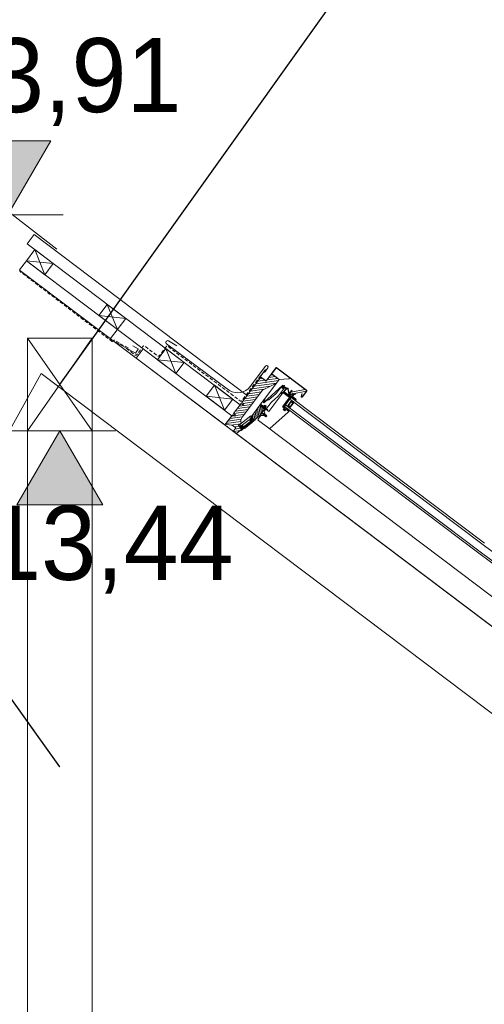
# Model space of a CAD drawing. Extents: x -613240 to -325500, y -25863 to 152403.
# Tile 111 of 254: x -386169 to -385165, y -129 to 1998. Entities that reach past the tile are written whole.
import ezdxf

# ---------------------------------------------------------------- set-up
doc = ezdxf.new("R2010")
doc.units = 0
doc.header["$MEASUREMENT"] = 0
doc.linetypes.add('HIDDEN', pattern=[11.25, 7.5, -3.75])
for name, color, linetype, lineweight in [('0_Nr_Pióra__21', 7, 'Continuous', 9), ('0_Nr_Pióra__5', 7, 'Continuous', 13), ('ARCH dach_Nr_Pióra__5', 7, 'Continuous', 13), ('Arch dachowki_Nr_Pióra__21', 7, 'Continuous', 9), ('Arch dachy_Nr_Pióra__5', 7, 'Continuous', 13), ('Arch konstrukcja dachu_Nr_Pióra__21_Nr_Pióra__21', 7, 'Continuous', 9), ('Arch okna_Nr_Pióra__5', 7, 'Continuous', 13), ('INWENT KONST. DREWNIANA_Nr_Pióra__21', 7, 'Continuous', 9), ('INWENT OPISY_Nr_Pióra__21', 7, 'Continuous', 9), ('INWENT WYMIARY_Nr_Pióra__21', 7, 'Continuous', 9)]:
    doc.layers.add(name, color=color, linetype=linetype, lineweight=lineweight)
doc.layers.add('INWENT WYMIARY', color=7, linetype='Continuous')
doc.styles.add('GENERATED_STYLE_1', font='txt')
doc.dimstyles.new('GENERATED_STYLE__6', dxfattribs={"dimtxt": 160.000002, "dimasz": 110.144928, "dimexe": 0.18, "dimexo": 40, "dimgap": 0.09, "dimtad": 1, "dimtih": 1, "dimtoh": 1, "dimdec": 0, "dimzin": 0, "dimdsep": 46, "dimtxsty": 'GENERATED_STYLE_1', "dimblk": 'ARROWHEAD_5', "dimblk1": 'ARROWHEAD_5', "dimblk2": 'ARROWHEAD_5', "dimcen": 0.09, "dimclrd": 7, "dimclre": 7, "dimclrt": 7, "dimazin": 0, "dimtfac": 1, "dimtdec": 4, "dimtmove": 0, "dimatfit": 3, "dimfxl": 0, "dimtolj": 1, "dimtzin": 0, "dimarcsym": 0})
doc.dimstyles.new('GENERATED_STYLE__8', dxfattribs={"dimtxt": 0.18, "dimasz": 182.4, "dimexe": 0.18, "dimexo": 0.0625, "dimgap": 0.09, "dimtad": 0, "dimtih": 1, "dimtoh": 1, "dimdec": 4, "dimzin": 0, "dimdsep": 46, "dimcen": 0.09, "dimadec": 0, "dimazin": 0, "dimtfac": 1, "dimtdec": 4, "dimtmove": 0, "dimatfit": 3, "dimldrblk": 'ARROWHEAD_5', "dimfxl": 0, "dimtolj": 1, "dimtzin": 0, "dimarcsym": 0})

# ---------------------------------------------------------------- blocks, each defined once
blk = doc.blocks.new('Wymiary_25', base_point=(-386082.2, 1110.4))
at = {"layer": 'INWENT WYMIARY_Nr_Pióra__21', "linetype": 'Continuous'}
blk.add_hatch(color=256, dxfattribs=at).paths.add_polyline_path([(-386082.2, 1110.4), (-386175, 950.4), (-385989.4, 950.4)], flags=0)
for p, q in [((-386082.2, 1110.4), (-386202.2, 1110.4)), ((-386082.2, 1110.4), (-386175, 950.4)), ((-386082.2, 1110.4), (-385962.2, 1110.4)), ((-385989.4, 950.4), (-386082.2, 1110.4)), ((-386175, 950.4), (-385989.4, 950.4))]:
    blk.add_line(p, q, dxfattribs=at)
at = {"layer": 'INWENT WYMIARY_Nr_Pióra__21', "insert": (-386366.8, 758.4), "char_height": 160, "attachment_point": 7, "style": 'GENERATED_STYLE_1'}
blk.add_mtext('{+13,44}', dxfattribs=at)
blk = doc.blocks.new('Wymiary_37', base_point=(-386194.8, 1576.7))
at = {"layer": 'INWENT WYMIARY_Nr_Pióra__21', "linetype": 'Continuous'}
blk.add_hatch(color=256, dxfattribs=at).paths.add_polyline_path([(-386194.8, 1576.7), (-386287.6, 1736.7), (-386102, 1736.7)], flags=0)
for p, q in [((-386194.8, 1576.7), (-386287.6, 1736.7)), ((-386287.6, 1736.7), (-386102, 1736.7)), ((-386102, 1736.7), (-386194.8, 1576.7)), ((-386194.8, 1576.7), (-386314.8, 1576.7)), ((-386194.8, 1576.7), (-386074.8, 1576.7))]:
    blk.add_line(p, q, dxfattribs=at)
at = {"layer": 'INWENT WYMIARY_Nr_Pióra__21', "insert": (-386479.4, 1768.7), "char_height": 160, "attachment_point": 7, "style": 'GENERATED_STYLE_1'}
blk.add_mtext('{+13,91}', dxfattribs=at)
blk = doc.blocks.new('*D913')
at = {"layer": '0_Nr_Pióra__5', "linetype": 'Continuous'}
for points in [[(-388117.5, -2345.8), (-388007.6, -2382.5), (-388040.6, -2432.6)], [(-387736.3, -2994.6), (-387774.7, -2885.2), (-387714.9, -2880.7)]]:
    blk.add_hatch(color=256, dxfattribs=at).paths.add_polyline_path(points, flags=0)
for p, q in [((-388064.6, -2250.9), (-388170.4, -2440.8)), ((-388117.5, -2345.8), (-388007.6, -2382.5)), ((-388117.5, -2345.8), (-388040.6, -2432.6)), ((-388007.6, -2382.5), (-388040.6, -2432.6)), ((-387774.7, -2885.2), (-387714.9, -2880.7)), ((-387736.3, -2994.6), (-387774.7, -2885.2)), ((-387736.3, -2994.6), (-387714.9, -2880.7))]:
    blk.add_line(p, q, dxfattribs=at)
blk.add_arc((-388479.1, -2994.6), 742.8, 8.6448, 52.2241, dxfattribs=at)
at = {"layer": '0_Nr_Pióra__21', "insert": (-387700.7, -2617.3), "char_height": 160, "attachment_point": 7, "style": 'GENERATED_STYLE_1'}
blk.add_mtext('{60,87°}', dxfattribs=at)
blk = doc.blocks.new('ARROWHEAD_5')
at = {"color": 0, "linetype": 'Continuous', "lineweight": 0}
blk.add_line((0, 0), (-1, 0), dxfattribs=at)
blk.add_solid([(-1, 0.2679), (0, 0), (-1, -0.2679), (-1, 0.2679)], dxfattribs=at)
blk = doc.blocks.new('*D915')
at = {"layer": '0_Nr_Pióra__5', "linetype": 'Continuous'}
for points in [[(-381559.9, -2205.3), (-381598.7, -2314.5), (-381648.2, -2280.5)], [(-381824.1, -2994.6), (-381849.3, -2881.5), (-381789.3, -2884)]]:
    blk.add_hatch(color=256, dxfattribs=at).paths.add_polyline_path(points, flags=0)
for p, q in [((-381559.9, -2205.3), (-381648.2, -2280.5)), ((-381559.9, -2205.3), (-381598.7, -2314.5)), ((-381598.7, -2314.5), (-381648.2, -2280.5)), ((-381824.1, -2994.6), (-381849.3, -2881.5)), ((-381849.3, -2881.5), (-381789.3, -2884)), ((-381824.1, -2994.6), (-381789.3, -2884))]:
    blk.add_line(p, q, dxfattribs=at)
blk.add_arc((-380512.8, -2994.6), 1311.3, 147.8852, 175.1063, dxfattribs=at)
at = {"layer": '0_Nr_Pióra__21', "insert": (-382459.2, -2607.7), "char_height": 160, "attachment_point": 7, "style": 'GENERATED_STYLE_1'}
blk.add_mtext('{37,01°}', dxfattribs=at)
blk = doc.blocks.new('*D916')
at = {"layer": '0_Nr_Pióra__5', "linetype": 'Continuous'}
for points in [[(-377805.4, -5035.4), (-377844.1, -5144.7), (-377893.5, -5110.8)], [(-378059.5, -5794.6), (-378084.5, -5681.4), (-378024.6, -5684.1)]]:
    blk.add_hatch(color=256, dxfattribs=at).paths.add_polyline_path(points, flags=0)
for p, q in [((-377805.4, -5035.4), (-377893.5, -5110.8)), ((-377805.4, -5035.4), (-377844.1, -5144.7)), ((-377844.1, -5144.7), (-377893.5, -5110.8)), ((-378059.5, -5794.6), (-378084.5, -5681.4)), ((-378084.5, -5681.4), (-378024.6, -5684.1)), ((-378059.5, -5794.6), (-378024.6, -5684.1))]:
    blk.add_line(p, q, dxfattribs=at)
blk.add_arc((-376798.3, -5794.6), 1261.2, 148.0793, 174.9121, dxfattribs=at)
at = {"layer": '0_Nr_Pióra__21', "insert": (-378697.2, -5423.5), "char_height": 160, "attachment_point": 7, "style": 'GENERATED_STYLE_1'}
blk.add_mtext('{37,01°}', dxfattribs=at)

msp = doc.modelspace()

# ---------------------------------------------------------------- linework, layer by layer
at = {"layer": 'ARCH dach_Nr_Pióra__5', "linetype": 'Continuous'}
for p, q in [((-386136.5, 1501.5), (-386154.5, 1477.5)), ((-386136.5, 1501.5), (-386114.6, 1447.4)), ((-386136.5, 1501.5), (-386096.6, 1471.4)), ((-386154.5, 1477.6), (-386169.6, 1457.6)), ((-385901.9, 1287.1), (-386154.5, 1477.6)), ((-386154.5, 1477.5), (-386096.6, 1471.4)), ((-386154.5, 1477.5), (-386114.6, 1447.4)), ((-386096.6, 1471.4), (-386114.6, 1447.4)), ((-385979.8, 1383.2), (-385997.8, 1359.2)), ((-385979.8, 1383.2), (-385939.8, 1353.1)), ((-385979.8, 1383.2), (-385957.9, 1329.1)), ((-385997.8, 1359.2), (-385957.9, 1329.1)), ((-385997.8, 1359.2), (-385939.8, 1353.1)), ((-385939.8, 1353.1), (-385972.9, 1309.2)), ((-385901.9, 1287.1), (-385917, 1267.1)), ((-385710.3, 1142.5), (-385902, 1287)), ((-385853.1, 1287.7), (-385871.2, 1263.8)), ((-385853.1, 1287.7), (-385813.2, 1257.6)), ((-385853.1, 1287.7), (-385831.2, 1233.7)), ((-385725.3, 1122.7), (-385917, 1267.1)), ((-385871.2, 1263.8), (-385831.2, 1233.7)), ((-385871.2, 1263.8), (-385813.2, 1257.6)), ((-385813.2, 1257.6), (-385831.2, 1233.7)), ((-385748.2, 1208.6), (-385766.2, 1184.7)), ((-385748.2, 1208.6), (-385726.3, 1154.6)), ((-385748.2, 1208.6), (-385708.3, 1178.5)), ((-385766.2, 1184.7), (-385708.3, 1178.5)), ((-385766.2, 1184.7), (-385726.3, 1154.6)), ((-385708.3, 1178.5), (-385726.3, 1154.6)), ((-385710.3, 1142.5), (-385725.3, 1122.7))]:
    msp.add_line(p, q, dxfattribs=at)
at = {"layer": 'Arch dachowki_Nr_Pióra__21', "linetype": 'Continuous'}
for p, q in [((-386088.6, 1502.2), (-386191.8, 1582.6)), ((-386153, 1514), (-386138, 1534)), ((-385677.1, 1186.6), (-386138, 1534)), ((-385692.2, 1166.6), (-386153, 1514))]:
    msp.add_line(p, q, dxfattribs=at)
at = {"layer": 'Arch dachy_Nr_Pióra__5', "linetype": 'Continuous'}
msp.add_line((-385719.9, 1119.8), (-385719.7, 1119.9), dxfattribs=at)
at = {"layer": 'Arch dachy_Nr_Pióra__5', "linetype": 'HIDDEN', "flags": 128}
for points in [[(-385968.6, 1302.5), (-386169, 1454.9)], [(-385934.4, 1289.1), (-385965.8, 1306.3)]]:
    msp.add_lwpolyline(points, dxfattribs=at)
at = {"layer": 'Arch dachy_Nr_Pióra__5', "linetype": 'Continuous', "flags": 128}
for points in [[(-385961.5, 1301.9), (-385919, 1277.8, 0.38863), (-385918.3, 1278), (-385912.7, 1286.3, 0.439601), (-385912.8, 1287), (-385924.4, 1293.5)], [(-385829.6, 1293.9), (-385847.5, 1304.5, 0.923039), (-385851.4, 1297.8), (-385720.3, 1200.9), (-385715.2, 1197.1, 0.394665), (-385671, 1205.5), (-385638, 1250, -1), (-385632.4, 1245.9), (-385639.9, 1235.9)]]:
    msp.add_lwpolyline(points, format="xyb", dxfattribs=at)
at = {"layer": 'Arch dachy_Nr_Pióra__5', "linetype": 'HIDDEN', "flags": 128}
msp.add_lwpolyline([(-385938.2, 1288), (-385919.2, 1273.6, 0.413433), (-385916.4, 1274), (-385902, 1293, -0.413433), (-385899.2, 1293.3), (-385870.2, 1271.5, 0.413433), (-385867.4, 1271.9), (-385851.8, 1292.5, -0.413433), (-385849, 1292.8), (-385691.9, 1174.4, 0.414214), (-385689.1, 1174.8), (-385648.5, 1228.7)], format="xyb", dxfattribs=at)
at = {"layer": 'Arch konstrukcja dachu_Nr_Pióra__21_Nr_Pióra__21', "linetype": 'Continuous'}
for p, q in [((-386169.6, 1457.5), (-375699.3, -6435.2)), ((-386122.5, 1233.9), (-388105.5, -2324.3)), ((-386122.5, 1233.9), (-375805.6, -6542.9))]:
    msp.add_line(p, q, dxfattribs=at)
at = {"layer": 'Arch okna_Nr_Pióra__5', "linetype": 'Continuous'}
for p, q in [((-385688.6, 1171.4), (-385647.7, 1225.7)), ((-385613.9, 1213.2), (-385662.2, 1206.4)), ((-385609.8, 1218.6), (-385658.1, 1211.8)), ((-385639.2, 1219.3), (-385654.1, 1217.2)), ((-385644.5, 1223.3), (-385650, 1222.5)), ((-385647.7, 1225.7), (-385636.5, 1217.2)), ((-385647.7, 1225.7), (-385636.5, 1217.2)), ((-385614.1, 1212.9), (-385644.1, 1198)), ((-385640.7, 1177.6), (-385614.1, 1212.9)), ((-385636.5, 1217.2), (-385624.4, 1233.3)), ((-385611.2, 1223.2), (-385634.5, 1219.9)), ((-385616.5, 1227.2), (-385630.4, 1225.3)), ((-385621.9, 1231.3), (-385626.3, 1230.7)), ((-385624.4, 1233.3), (-385608, 1220.9)), ((-385608, 1220.9), (-385614.1, 1212.9)), ((-385644.1, 1198), (-385688.1, 1139.7)), ((-385647, 1194.1), (-385674.3, 1190.3)), ((-385640.3, 1199.9), (-385670.3, 1195.7)), ((-385626.8, 1206.6), (-385666.2, 1201)), ((-385600.5, 1192), (-385630.6, 1152.1)), ((-385602.6, 1189.2), (-385605.3, 1191.3)), ((-385604.1, 1192.9), (-385601.4, 1190.8)), ((-385603, 1194.4), (-385600.2, 1192.3)), ((-385599.7, 1193), (-385593.7, 1201)), ((-385597.8, 1191.2), (-385599.7, 1192.6)), ((-385599.4, 1192.4), (-385599.5, 1192.4)), ((-385586.6, 1182.8), (-385599.1, 1192.2)), ((-385597.9, 1193.8), (-385598.5, 1193)), ((-385598.5, 1193), (-385597.2, 1192)), ((-385585.9, 1184.8), (-385597.9, 1193.8)), ((-385597.1, 1191.6), (-385597.3, 1191.2)), ((-385593.4, 1189.1), (-385597.2, 1192)), ((-385592.9, 1200.4), (-385597, 1195)), ((-385597, 1194.6), (-385585.4, 1185.9)), ((-385591, 1200.2), (-385591.5, 1200.6)), ((-385590.9, 1201.4), (-385590.4, 1201)), ((-385590.3, 1200.6), (-385590.6, 1200.2)), ((-385581.4, 1197.5), (-385586.5, 1190.7)), ((-385585, 1190.5), (-385580.3, 1197.2)), ((-385578.8, 1191), (-385583.7, 1189.5)), ((-385551.9, 1199.5), (-385582.9, 1193.5)), ((-385580.3, 1197.2), (-385580.7, 1197.5)), ((-385579.7, 1193.6), (-385579.7, 1193.6)), ((-385579.6, 1193.6), (-385579.6, 1193.7)), ((-385578.8, 1193.1), (-385578.8, 1193.1)), ((-385578.6, 1190.3), (-385548.8, 1196)), ((-385561.9, 1195.2), (-385561.8, 1195.2)), ((-385561.9, 1194.8), (-385561.8, 1194.8)), ((-385684.2, 1168.1), (-385688.6, 1171.4)), ((-385659.2, 1178), (-385686.5, 1174.1)), ((-385663.2, 1172.6), (-385686.1, 1169.4)), ((-385655.1, 1183.4), (-385682.4, 1179.5)), ((-385651.1, 1188.7), (-385678.4, 1184.9)), ((-385600.8, 1162.2), (-385586.4, 1181.4)), ((-385599.1, 1162.8), (-385583.8, 1183.1)), ((-385594.3, 1166), (-385584.7, 1178.8)), ((-385587.9, 1185), (-385593.4, 1189.1)), ((-385582.3, 1174.5), (-385589.5, 1164.9)), ((-385582.3, 1174.5), (-385589.5, 1164.9)), ((-385588.6, 1184.6), (-385588.3, 1184.9)), ((-385586.6, 1182.8), (-385588.5, 1184.2)), ((-385582.1, 1173.1), (-385588.1, 1165.1)), ((-385587.9, 1185), (-385586.5, 1184)), ((-385585.8, 1182.2), (-385586.6, 1182.8)), ((-385585.8, 1182.2), (-385586.6, 1182.8)), ((-385586.5, 1184), (-385585.9, 1184.8)), ((-385586.4, 1181.4), (-385584.6, 1183.8)), ((-385586.3, 1189.3), (-385585.4, 1188.6)), ((-385584.7, 1184.7), (-385586.2, 1182.8)), ((-385585.7, 1160.8), (-385577.3, 1172)), ((-385585.5, 1159.4), (-385575.9, 1172.2)), ((-385584.6, 1189.6), (-385584.9, 1189.8)), ((-385582.2, 1182), (-385584.7, 1178.8)), ((-385167, 864), (-385584.7, 1178.8)), ((-385584.7, 1178.8), (-385579.9, 1175.2)), ((-385583.8, 1183.1), (-385584.6, 1183.8)), ((-385583.8, 1183.1), (-385582.2, 1182)), ((-385583.5, 1188.2), (-385579.4, 1189.6)), ((-385580.3, 1173), (-385582.3, 1174.5)), ((-385580.3, 1173), (-385582.3, 1174.5)), ((-385578.7, 1182.4), (-385582.2, 1185.1)), ((-385164.6, 867.2), (-385582.2, 1182)), ((-385580.1, 1171.6), (-385582.1, 1173.1)), ((-385581.6, 1185.9), (-385580.4, 1185)), ((-385579.9, 1175.2), (-385580.5, 1174.4)), ((-385579.9, 1175.2), (-385580.5, 1174.4)), ((-385580.5, 1174.4), (-385579.7, 1173.8)), ((-385580.5, 1174.4), (-385579.7, 1173.8)), ((-385580.4, 1185), (-385577.1, 1189.4)), ((-385579.7, 1173.8), (-385580.3, 1173)), ((-385579.7, 1173.8), (-385580.3, 1173)), ((-385578.9, 1173.2), (-385580.1, 1171.6)), ((-385580.1, 1171.6), (-385578.5, 1170.4)), ((-385575.9, 1172.2), (-385579.9, 1175.2)), ((-385579.7, 1181.1), (-385578.7, 1182.4)), ((-385576.3, 1188.8), (-385579.6, 1184.4)), ((-385579.6, 1184.4), (-385572.6, 1179.1)), ((-385579.3, 1180.4), (-385579.6, 1180.7)), ((-385578.9, 1180.5), (-385579.4, 1179.8)), ((-385578.9, 1189.9), (-385578.4, 1190.6)), ((-385578.5, 1181), (-385578.9, 1180.5)), ((-385577.3, 1172), (-385578.9, 1173.2)), ((-385574.9, 1179.5), (-385577.1, 1181.2)), ((-385575.1, 1177.6), (-385575.6, 1176.9)), ((-385575.1, 1177.6), (-385574.7, 1178.1)), ((-385574.7, 1176.9), (-385575, 1177.2)), ((-385574.3, 1188.5), (-385574.9, 1189)), ((-385574.3, 1189.8), (-385573.7, 1189.3)), ((-385573.3, 1178.3), (-385574.3, 1177)), ((-385573.7, 1188.9), (-385573.9, 1188.6)), ((-385572.5, 1175.2), (-385572.8, 1175.5)), ((-385706.7, 1147.4), (-385690.4, 1169)), ((-385679.5, 1151.1), (-385706.5, 1147.3)), ((-385675.4, 1156.5), (-385702.7, 1152.6)), ((-385671.4, 1161.8), (-385698.7, 1158)), ((-385667.3, 1167.2), (-385694.6, 1163.4)), ((-385690.2, 1168.8), (-385690.6, 1168.8)), ((-385690.4, 1169), (-385686.1, 1165.6)), ((-385686.1, 1165.6), (-385684.2, 1168.1)), ((-385668.2, 1141.1), (-385649.9, 1165.4)), ((-385657.8, 1136.8), (-385660, 1152)), ((-385654.9, 1139), (-385657.3, 1155.6)), ((-385652, 1141.2), (-385654.6, 1159.2)), ((-385649.3, 1144.6), (-385651.9, 1162.8)), ((-385640.1, 1156.7), (-385651.6, 1141.6)), ((-385648.2, 1167.6), (-385649.9, 1165.4)), ((-385649.9, 1165.4), (-385640.3, 1158.1)), ((-385646.6, 1148.1), (-385648.9, 1164.6)), ((-385645.9, 1162.4), (-385644.3, 1164.6)), ((-385644.6, 1161.4), (-385645.9, 1162.4)), ((-385643.9, 1151.7), (-385645.3, 1161.9)), ((-385644.3, 1164.6), (-385641.2, 1162.3)), ((-385639.8, 1157.9), (-385642.5, 1159.8)), ((-385641.2, 1155.3), (-385641.8, 1159.2)), ((-385640.3, 1163.1), (-385641.1, 1163.8)), ((-385640.9, 1162.3), (-385640.2, 1163.2)), ((-385640.8, 1161.4), (-385639.4, 1163.2)), ((-385640.3, 1163.5), (-385640.7, 1163.7)), ((-385640.5, 1164.3), (-385638.6, 1164)), ((-385640.3, 1151.8), (-385639.4, 1147.9)), ((-385637.5, 1156.7), (-385640, 1153.5)), ((-385638.7, 1161.9), (-385639.8, 1162.7)), ((-385638.3, 1162.4), (-385639.7, 1160.5)), ((-385638.7, 1160.7), (-385639.2, 1160.1)), ((-385638.1, 1161.6), (-385638.7, 1160.7)), ((-385638.7, 1160.4), (-385637.7, 1159.7)), ((-385637.2, 1160.8), (-385638.1, 1161.5)), ((-385637.8, 1163.4), (-385636.9, 1161.6)), ((-385637.4, 1161.2), (-385637.8, 1161.6)), ((-385636.8, 1156.8), (-385637.5, 1156.7)), ((-385630.6, 1152.1), (-385636.8, 1156.8)), ((-385627.9, 1115.7), (-385589.2, 1149.4)), ((-385596.8, 1159.2), (-385600.8, 1162.2)), ((-385598, 1160), (-385600.1, 1162.7)), ((-385600, 1161.6), (-385599.6, 1162.1)), ((-385599.5, 1163.2), (-385597.6, 1160.8)), ((-385599.2, 1156), (-385596.8, 1159.2)), ((-385596.1, 1153.6), (-385599.2, 1156)), ((-385596.3, 1161.3), (-385598.8, 1163.2)), ((-385598.2, 1156.1), (-385598.8, 1156.6)), ((-385598.2, 1156.1), (-385597.8, 1157.9)), ((-385596.3, 1154.6), (-385598.2, 1156.1)), ((-385596.5, 1158.9), (-385598, 1160)), ((-385596.3, 1163.3), (-385597.9, 1164.5)), ((-385597.7, 1157.9), (-385597.4, 1157.7)), ((-385597.6, 1160.8), (-385595.2, 1161.7)), ((-385597.4, 1157.7), (-385596.5, 1158.9)), ((-385597.3, 1158.5), (-385597, 1158.3)), ((-385595.9, 1158.5), (-385596.9, 1156.8)), ((-385594.3, 1166), (-385596.7, 1162.8)), ((-385596.7, 1162.8), (-385179.1, 848)), ((-385596.3, 1157.7), (-385595.2, 1156.9)), ((-385594.6, 1155.5), (-385596.3, 1154.6)), ((-385595.6, 1154.2), (-385596.2, 1154.6)), ((-385593.6, 1156.8), (-385596.1, 1153.6)), ((-385594.6, 1157.5), (-385595.9, 1158.5)), ((-385595.9, 1156.1), (-385594.6, 1157.5)), ((-385595.2, 1161.7), (-385593.6, 1160.5)), ((-385594, 1157), (-385594.9, 1155.8)), ((-385594.9, 1155.8), (-385594.6, 1155.6)), ((-385594.5, 1156.4), (-385594.1, 1156.1)), ((-385589.5, 1162.4), (-385594.3, 1166)), ((-385594.3, 1166), (-385176.7, 851.2)), ((-385590.2, 1154.2), (-385594, 1157)), ((-385593.6, 1160.5), (-385593.6, 1159.3)), ((-385593.6, 1159.3), (-385592, 1158.1)), ((-385588.1, 1152.6), (-385593.6, 1156.8)), ((-385592, 1158.1), (-385590.9, 1158.5)), ((-385590.9, 1158.5), (-385589.6, 1157.5)), ((-385586.8, 1151.7), (-385590.2, 1154.2)), ((-385589.6, 1157.5), (-385589.6, 1156.3)), ((-385589.6, 1156.3), (-385588.2, 1156.3)), ((-385589.5, 1164.9), (-385587.5, 1163.4)), ((-385589.5, 1164.9), (-385587.5, 1163.4)), ((-385588.9, 1163.2), (-385589.5, 1162.4)), ((-385588.9, 1163.2), (-385589.5, 1162.4)), ((-385589.5, 1162.4), (-385585.5, 1159.4)), ((-385589.2, 1149.4), (-385587.9, 1151.2)), ((-385588.1, 1162.6), (-385588.9, 1163.2)), ((-385588.1, 1162.6), (-385588.9, 1163.2)), ((-385588.2, 1155.5), (-385588.6, 1155.5)), ((-385588.1, 1165.1), (-385586.1, 1163.6)), ((-385587.5, 1163.4), (-385588.1, 1162.6)), ((-385587.5, 1163.4), (-385588.1, 1162.6)), ((-385587.5, 1152.9), (-385586.4, 1152.2)), ((-385586.1, 1163.6), (-385587.3, 1162)), ((-385587.3, 1162), (-385585.7, 1160.8)), ((-385586.1, 1163.6), (-385584.5, 1162.4)), ((-385708.5, 1145), (-385723.8, 1124.6)), ((-385723.8, 1124.6), (-385708.5, 1145)), ((-385690.9, 1130.2), (-385723, 1125.7)), ((-385690.3, 1135.1), (-385718.9, 1131.1)), ((-385687.6, 1140.3), (-385714.9, 1136.5)), ((-385705.2, 1142.7), (-385710.8, 1141.9)), ((-385708.5, 1145), (-385704, 1141.8)), ((-385708.5, 1145), (-385704, 1141.8)), ((-385702.3, 1144), (-385706.7, 1147.4)), ((-385702.3, 1144), (-385706.7, 1147.4)), ((-385704, 1141.8), (-385702.3, 1144)), ((-385704, 1141.8), (-385702.3, 1144)), ((-385683.5, 1145.7), (-385703.1, 1143)), ((-385689.4, 1126.8), (-385679.3, 1134.4)), ((-385689.4, 1126.8), (-385679.3, 1134.4)), ((-385665.6, 1133.5), (-385688.8, 1116)), ((-385688.8, 1116), (-385665.6, 1133.5)), ((-385687.6, 1114.4), (-385664.4, 1131.9)), ((-385664.4, 1131.9), (-385687.6, 1114.4)), ((-385673, 1134.1), (-385687.4, 1123.3)), ((-385668.1, 1127.6), (-385682.5, 1116.8)), ((-385679.3, 1134.4), (-385669.1, 1142.2)), ((-385679.3, 1134.4), (-385669.1, 1142.2)), ((-385670.6, 1132.6), (-385671.6, 1134)), ((-385668.4, 1132.8), (-385670.8, 1136.1)), ((-385668.4, 1132.8), (-385670.8, 1136.1)), ((-385670.6, 1137.5), (-385668.4, 1139.1)), ((-385670.6, 1137.5), (-385668.4, 1139.1)), ((-385669.2, 1130.8), (-385670.6, 1132.6)), ((-385668.3, 1137.7), (-385669.5, 1136.8)), ((-385668.3, 1137.7), (-385669.5, 1136.8)), ((-385669.5, 1136.6), (-385669.2, 1135.9)), ((-385669.5, 1136.6), (-385669.2, 1135.9)), ((-385669.2, 1135.8), (-385667.4, 1133.5)), ((-385669.2, 1135.8), (-385667.4, 1133.5)), ((-385669.1, 1142.2), (-385668.4, 1141.3)), ((-385669.1, 1142.2), (-385668.4, 1141.3)), ((-385668.4, 1141.3), (-385662.4, 1133.4)), ((-385668.4, 1141.3), (-385662.4, 1133.4)), ((-385662.4, 1133.4), (-385668.4, 1141.3)), ((-385668, 1140.8), (-385668.1, 1141.3)), ((-385666.5, 1128.8), (-385668.1, 1127.6)), ((-385668, 1139.2), (-385666.6, 1138.9)), ((-385667.4, 1137.2), (-385668, 1137.7)), ((-385667.4, 1137.2), (-385668, 1137.7)), ((-385667.8, 1126.8), (-385666.8, 1127.6)), ((-385664.1, 1132.7), (-385667.4, 1137.1)), ((-385664.1, 1132.7), (-385667.4, 1137.1)), ((-385667.2, 1129.8), (-385664.2, 1132)), ((-385667.2, 1129.8), (-385664.2, 1132)), ((-385667.2, 1129.8), (-385666.5, 1128.8)), ((-385666.5, 1128.8), (-385667.2, 1129.8)), ((-385660.2, 1133.6), (-385666.5, 1128.8)), ((-385660.2, 1133.6), (-385666.5, 1128.8)), ((-385666.3, 1137.7), (-385663.1, 1133.5)), ((-385666.3, 1137.7), (-385663.1, 1133.5)), ((-385664.1, 1135.6), (-385665.4, 1144.8)), ((-385664.3, 1132.6), (-385664.9, 1133.4)), ((-385664.9, 1133.4), (-385664.3, 1132.6)), ((-385660.7, 1134.6), (-385662.7, 1148.4)), ((-385651.6, 1141.6), (-385662.4, 1133.4)), ((-385662.4, 1133.4), (-385660.9, 1134.5)), ((-385662.4, 1133.4), (-385660.9, 1134.5)), ((-385660.5, 1134.6), (-385651.3, 1141.6)), ((-385648.4, 1142.3), (-385653.5, 1135.5)), ((-385653.1, 1132.7), (-385630.4, 1115.6)), ((-385651.3, 1141.6), (-385651.4, 1141.7)), ((-385645.4, 1143.2), (-385648.6, 1145.6)), ((-385647.5, 1147), (-385647.2, 1147.4)), ((-385647.2, 1147.4), (-385646.9, 1147.6)), ((-385646.6, 1147.1), (-385647, 1146.8)), ((-385646.9, 1147.6), (-385646.4, 1147.9)), ((-385642.8, 1143.3), (-385646.9, 1143.1)), ((-385646.2, 1147.3), (-385646.6, 1147.1)), ((-385646.4, 1147.9), (-385646.1, 1148)), ((-385645.7, 1147.4), (-385646.2, 1147.3)), ((-385646.1, 1148), (-385645.8, 1148.1)), ((-385645.8, 1148.1), (-385645.5, 1148.1)), ((-385645.2, 1147.5), (-385645.7, 1147.4)), ((-385645.5, 1148.1), (-385645.2, 1148.2)), ((-385645.2, 1148.2), (-385644.9, 1148.2)), ((-385644.8, 1147.5), (-385645.2, 1147.5)), ((-385644.9, 1148.2), (-385644.6, 1148.2)), ((-385644.3, 1147.3), (-385644.8, 1147.5)), ((-385644.6, 1148.2), (-385644.3, 1148.1)), ((-385644.3, 1148.1), (-385644.1, 1148)), ((-385643.9, 1147.1), (-385644.3, 1147.3)), ((-385644.1, 1148), (-385643.6, 1147.8)), ((-385641.8, 1145.7), (-385643.9, 1147.1)), ((-385643.6, 1147.8), (-385643.1, 1147.5)), ((-385643.1, 1147.5), (-385641.4, 1146.4)), ((-385642.2, 1143.9), (-385642.5, 1144.1)), ((-385642.2, 1143.9), (-385642.5, 1143.5)), ((-385642.3, 1145.4), (-385642.2, 1145.3)), ((-385641.8, 1144.5), (-385642.2, 1143.9)), ((-385642.2, 1143.9), (-385642.2, 1143.9)), ((-385641.4, 1144.2), (-385641.8, 1144.5)), ((-385636.7, 1140.4), (-385641.5, 1144)), ((-385641.3, 1144.3), (-385641.3, 1144.2)), ((-385641.2, 1147.2), (-385640.9, 1147.6)), ((-385641, 1146.9), (-385641.1, 1147)), ((-385640.7, 1143.4), (-385640.8, 1143.5)), ((-385637.9, 1143.2), (-385640.6, 1143.4)), ((-385640.5, 1144.2), (-385639, 1144)), ((-385639.8, 1147.1), (-385640.1, 1146.7)), ((-385640.1, 1146.7), (-385635.8, 1143.1)), ((-385639.8, 1147.7), (-385639.5, 1147.5)), ((-385639.5, 1147.5), (-385639.8, 1147.1)), ((-385639.5, 1147.5), (-385639.8, 1147.1)), ((-385638.9, 1144.2), (-385639.8, 1144.5)), ((-385639.7, 1146.4), (-385634.9, 1142.8)), ((-385639.5, 1147.5), (-385639.5, 1147.5)), ((-385636.2, 1141.8), (-385638.6, 1141.9)), ((-385638.5, 1142.7), (-385636.8, 1142.5)), ((-385636.9, 1142.8), (-385637.8, 1143.2)), ((-385636.8, 1142.8), (-385636.8, 1142.8)), ((-385636.8, 1142.8), (-385636.8, 1142.8)), ((-385634.9, 1142.8), (-385636.7, 1140.4)), ((-385722.8, 1123.9), (-385723.8, 1124.6)), ((-385722.8, 1123.9), (-385723.8, 1124.6)), ((-385709.9, 1122.3), (-385722.8, 1123.9)), ((-385709.9, 1122.3), (-385722.8, 1123.9)), ((-385691.3, 1125.4), (-385711.6, 1122.5)), ((-385701.9, 1116.3), (-385709.9, 1122.3)), ((-385701.9, 1116.3), (-385709.9, 1122.3)), ((-385692.3, 1110.8), (-385706.4, 1108.8)), ((-385706.1, 1110.7), (-385701.9, 1116.3)), ((-385706.1, 1110.7), (-385701.9, 1116.3)), ((-385702.1, 1105.2), (-385705.7, 1107.9)), ((-385695, 1120.1), (-385705, 1118.6)), ((-385691.7, 1115.7), (-385703.6, 1114)), ((-385689.6, 1112.9), (-385699.8, 1105.2)), ((-385696.2, 1121.7), (-385689.4, 1126.8)), ((-385696.2, 1121.7), (-385689.4, 1126.8)), ((-385696.2, 1121.7), (-385689.4, 1126.8)), ((-385690, 1126.4), (-385696.2, 1121.7)), ((-385696.2, 1121.7), (-385689.6, 1112.9)), ((-385696.2, 1121.7), (-385689.6, 1112.9)), ((-385689.6, 1112.9), (-385696.2, 1121.7)), ((-385696.2, 1121.7), (-385689.6, 1112.9)), ((-385693.7, 1118.4), (-385693.7, 1119.9)), ((-385693.7, 1118.4), (-385693.7, 1119.9)), ((-385693.5, 1120.2), (-385691.2, 1121.9)), ((-385693.5, 1120.2), (-385691.2, 1121.9)), ((-385689.5, 1113.6), (-385692.7, 1117.8)), ((-385689.5, 1113.6), (-385692.7, 1117.8)), ((-385692.2, 1119.5), (-385691.9, 1118.8)), ((-385692.2, 1119.5), (-385691.9, 1118.8)), ((-385691, 1120.6), (-385692.1, 1119.7)), ((-385691, 1120.6), (-385692.1, 1119.7)), ((-385691.8, 1118.7), (-385688.5, 1114.3)), ((-385691.8, 1118.7), (-385688.5, 1114.3)), ((-385691.1, 1111.8), (-385689.6, 1112.9)), ((-385690.1, 1120.1), (-385690.7, 1120.6)), ((-385690.1, 1120.1), (-385690.7, 1120.6)), ((-385684.1, 1115.6), (-385690.4, 1110.8)), ((-385684.1, 1115.6), (-385690.4, 1110.8)), ((-385688.3, 1117.7), (-385690.1, 1120)), ((-385688.3, 1117.7), (-385690.1, 1120)), ((-385689.8, 1121.7), (-385687.4, 1118.5)), ((-385689.8, 1121.7), (-385687.4, 1118.5)), ((-385688.3, 1114.5), (-385688.9, 1115.3)), ((-385688.9, 1115.3), (-385688.3, 1114.5)), ((-385687.8, 1114.2), (-385684.8, 1116.5)), ((-385687.8, 1114.2), (-385684.8, 1116.5)), ((-385687.6, 1121.9), (-385686.6, 1120.6)), ((-385686.6, 1120.6), (-385685.2, 1118.7)), ((-385684.8, 1116.5), (-385684.1, 1115.6)), ((-385684.1, 1115.6), (-385684.8, 1116.5)), ((-385682.5, 1116.8), (-385684.1, 1115.6)), ((-385682.8, 1115.5), (-385681.8, 1116.2)), ((-385681.8, 1116.2), (-385681.2, 1116.7)), ((-385668.4, 1126.4), (-385681.2, 1116.7)), ((-385668.4, 1126.4), (-385667.8, 1126.8)), ((-385638.9, 1122), (-385214.1, 801.8)), ((-385245.1, 760.7), (-385702.1, 1105.2)), ((-385176.7, 851.2), (-385056.1, 760.3)), ((-385046.4, 773.1), (-385167, 864)), ((-385179.1, 848), (-385058.5, 757.1)), ((-385214.1, 801.8), (-385122.8, 733)), ((-385118.8, 665.5), (-385245.1, 760.7))]:
    msp.add_line(p, q, dxfattribs=at)
at = {"layer": 'Arch okna_Nr_Pióra__5', "linetype": 'Continuous', "flags": 128}
for points in [[(-385558.2, 1183.6), (-385548.9, 1195.9, 0.414214), (-385549.1, 1197.4), (-385613.1, 1245.8, 0.414214), (-385615, 1245.6), (-385635.3, 1218.7, -0.414462), (-385637.9, 1218.3), (-385648.6, 1226.4, -0.414211), (-385648.8, 1228.2), (-385637.7, 1242.9), (-385637.3, 1242.5), (-385648.4, 1227.8, 0.414211), (-385648.2, 1226.8), (-385637.6, 1218.8, 0.414214), (-385635.8, 1219.1), (-385615.4, 1245.9, -0.414214), (-385612.8, 1246.3), (-385548.8, 1197.9, -0.414214), (-385548.4, 1195.5), (-385557.7, 1183.3, -0.840342), (-385560.4, 1184.5), (-385558.8, 1190), (-385558.3, 1189.9), (-385559.8, 1184.4, 0.85297)], [(-385624.3, 1233.2), (-385615.4, 1245, -0.414214), (-385612.6, 1245.4), (-385586.5, 1225.7, -0.694861), (-385587.6, 1222.1), (-385607.9, 1220.9)], [(-385633.1, 1177.4), (-385641.5, 1170.8), (-385642, 1171.2), (-385639.4, 1177.6), (-385640.7, 1177.6), (-385648.2, 1167.6), (-385641.5, 1162.6, 1), (-385640.9, 1163.4), (-385641.1, 1163.6, -0.465046), (-385641.1, 1163.9), (-385639.1, 1165.8, -0.365145), (-385638.9, 1165.8), (-385635.9, 1163.6, -0.428069), (-385635.9, 1163.3), (-385637.1, 1160.9, -0.46504), (-385637.5, 1160.9), (-385637.7, 1161, 1), (-385638.3, 1160.2), (-385637.1, 1159.2), (-385634.9, 1158.8), (-385630.3, 1164.9, 0.000004), (-385629.8, 1165.5), (-385625.5, 1171.2, -0.050993), (-385624.1, 1172.7), (-385610.8, 1184.3, 0.050993), (-385609.4, 1185.8), (-385596.7, 1202.7), (-385598.7, 1204.2), (-385599.5, 1203.2, 0.414214), (-385599.4, 1202.8), (-385598.8, 1202.4), (-385599.7, 1201.3), (-385602.9, 1203.7), (-385602, 1204.8), (-385601.5, 1204.4, 0.414214), (-385601.1, 1204.4), (-385600.3, 1205.4), (-385602.3, 1206.9), (-385614.7, 1190.5), (-385630.6, 1177.4)], [(-385597.9, 1205.8, 0.515682), (-385597.6, 1204.9), (-385589.6, 1202.3, -0.233134), (-385588.4, 1200.5), (-385586.8, 1189.7, 0.147917), (-385586.3, 1188.1), (-385584.9, 1186.4, -1.702342), (-385585.6, 1186.4), (-385586.7, 1187.5, -0.082749), (-385587.5, 1189.5), (-385589.3, 1200.8, 0.277115), (-385589.7, 1201.1), (-385599.1, 1204.2), (-385600, 1203), (-385599.2, 1202.4, -0.414214), (-385599.2, 1202.2), (-385599.8, 1201.4, -0.421367), (-385600, 1201.4), (-385602.7, 1203.5, -0.414208), (-385602.8, 1203.7), (-385602.2, 1204.5, -0.414214), (-385602, 1204.5), (-385601.2, 1203.9), (-385598.1, 1208, -0.414214), (-385597.2, 1208.1), (-385597, 1208, -0.414214), (-385596.9, 1207.1)]]:
    msp.add_lwpolyline(points, format="xyb", close=True, dxfattribs=at)
msp.add_lwpolyline([(-385641.6, 1171.2), (-385600.2, 1208.8)], dxfattribs=at)
at = {"layer": 'Arch okna_Nr_Pióra__5', "linetype": 'Continuous'}
for centre, radius, start, end in [((-385599.7, 1191.4), 1, 52.99, 142.99), ((-385599.5, 1192.9), 0.3, 142.99, 232.99), ((-385597.6, 1191.4), 0.3, 232.99, 322.99), ((-385597.3, 1191.7), 0.3, 322.99, 52.99), ((-385596.8, 1194.8), 0.3, 142.99, 232.99), ((-385592.1, 1199.8), 2, 52.99, 142.99), ((-385592.1, 1199.8), 1, 52.99, 142.99), ((-385590.8, 1200.4), 0.3, 232.99, 322.99), ((-385590.6, 1200.7), 0.3, 322.99, 52.99), ((-385581, 1197.1), 0.5, 52.9055, 142.9055), ((-385578.7, 1190.8), 0.31, 322.9055, 107.9055), ((-385588.3, 1184.4), 0.3, 142.99, 232.99), ((-385588.1, 1184.8), 0.3, 52.99, 142.99), ((-385585.7, 1190.1), 1, 142.9055, 232.9055), ((-385586.4, 1183), 0.3, 232.99, 322.99), ((-385587.2, 1182), 1, 322.99, 52.99), ((-385584.2, 1190.1), 2, 232.9055, 287.9055), ((-385585.2, 1186.1), 0.3, 232.99, 308.0351), ((-385584.6, 1190.2), 0.5, 144.9282, 232.9055), ((-385583.3, 1183.6), 2.8, 52.99, 128.0351), ((-385583.3, 1183.6), 1.8, 52.99, 142.99), ((-385584, 1190.4), 1, 232.9055, 287.9055), ((-385579.5, 1180.9), 0.3, 142.99, 232.99), ((-385579.7, 1190.5), 1, 287.9055, 322.9055), ((-385579.1, 1180.7), 0.3, 232.99, 322.99), ((-385577.7, 1180.4), 1, 52.99, 142.99), ((-385575.5, 1188.2), 2, 52.99, 142.99), ((-385575.5, 1188.2), 1, 52.99, 142.99), ((-385574.8, 1177.4), 0.3, 142.99, 232.99), ((-385575.5, 1178.7), 1, 322.99, 52.99), ((-385574.5, 1177.2), 0.3, 232.99, 322.99), ((-385574.1, 1188.8), 0.3, 232.99, 322.99), ((-385573.9, 1189.1), 0.3, 322.99, 52.99), ((-385574.3, 1176.9), 1.8, 325.7194, 53.0537), ((-385572.6, 1175.7), 0.3, 145.7194, 232.99), ((-385574.3, 1176.9), 2.8, 325.2824, 52.99), ((-385572.3, 1175.5), 0.3, 232.99, 325.2824), ((-385643.5, 1160.6), 1.3, 322.99, 142.99), ((-385641.1, 1162.5), 0.2, 232.99, 322.99), ((-385640.6, 1164), 0.3, 83.3033, 232.99), ((-385640.2, 1161), 0.7, 142.99, 322.99), ((-385638.4, 1152.3), 2, 142.99, 192.99), ((-385640.4, 1163.3), 0.2, 322.99, 52.99), ((-385640.9, 1157.3), 1, 322.99, 52.99), ((-385642.6, 1145.8), 12.5, 43.7644, 76.9795), ((-385638.9, 1162.8), 0.7, 322.99, 142.99), ((-385638.8, 1159.8), 0.5, 142.99, 218.4238), ((-385655.6, 1131.2), 32.7, 46.0028, 59.8369), ((-385638.6, 1160.6), 0.2, 142.99, 232.99), ((-385638.7, 1163), 1, 22.6767, 83.3033), ((-385637.9, 1161.5), 0.2, 52.99, 142.99), ((-385637.2, 1161.5), 0.3, 232.99, 22.6767), ((-385633.3, 1154.6), 0.4, 208.8027, 25.5467), ((-385599.7, 1162.9), 0.402, 43.2424, 211.4616), ((-385597.7, 1157.8), 0.101, 52.99, 172.5783), ((-385596.4, 1156.5), 0.6, 148.9032, 317.0767), ((-385594.7, 1155.6), 0.1, 293.4017, 52.99), ((-385586.4, 1155), 2.36, 166.7959, 241.9453), ((-385588.2, 1155.9), 0.4, 273.1978, 93.1978), ((-385588.7, 1151.8), 1, 322.99, 52.99), ((-385586.6, 1151.9), 0.357, 220.7321, 56.9553), ((-385721.2, 1132), 2.34, 320.8039, 325.1182), ((-385721.2, 1132), 2.34, 320.8039, 325.1182), ((-385676.9, 1131.2), 14, 142.9902, 200.3923), ((-385672.4, 1133.3), 1, 37.0079, 127.0079), ((-385670, 1136.7), 1, 127.0084, 217.0074), ((-385669.3, 1136.7), 0.2, 127.0089, 205.4253), ((-385669.3, 1136.7), 0.2, 127.0089, 205.4253), ((-385669, 1135.9), 0.2, 205.4253, 217.0079), ((-385669, 1135.9), 0.2, 205.4253, 217.0079), ((-385668.1, 1138.7), 0.5, 77.0079, 127.0079), ((-385667.9, 1133.1), 0.6, 217.0079, 37.0079), ((-385668.2, 1137.6), 0.2, 48.5902, 127.0079), ((-385667.6, 1137), 0.2, 37.0079, 48.5902), ((-385667.6, 1137), 0.2, 37.0079, 48.5902), ((-385667.4, 1128.4), 1, 307.0079, 25.471), ((-385666.2, 1137.8), 0.2, 127.0089, 217.0079), ((-385666.6, 1138.4), 0.5, 307.0077, 343.878), ((-385665.3, 1133.1), 0.5, 37.0079, 127.0079), ((-385665.3, 1133.1), 0.5, 37.0079, 127.0079), ((-385664.7, 1132.3), 0.5, 307.0079, 37.0079), ((-385664.7, 1132.3), 0.5, 307.0079, 37.0079), ((-385664.5, 1132.4), 0.5, 307.0079, 37.0079), ((-385662.7, 1133.8), 0.5, 217.0079, 307.0079), ((-385660.6, 1134), 0.6, 307.0079, 127.0079), ((-385651.9, 1134.3), 2, 142.99, 232.99), ((-385646.8, 1141.1), 2, 92.99, 142.99), ((-385647.2, 1147), 0.282, 189.7308, 309.9451), ((-385642, 1144.7), 0.8, 137.0088, 232.9892), ((-385642.9, 1143.8), 0.5, 272.99, 322.99), ((-385642.4, 1145.2), 0.2, 52.9892, 154.9664), ((-385642, 1145.5), 0.275, 232.9892, 322.9892), ((-385641.8, 1143.6), 0.5, 52.99, 142.99), ((-385642, 1145.5), 0.275, 322.989, 52.9418), ((-385641.2, 1146.7), 0.275, 232.9892, 323.5507), ((-385641.4, 1144.3), 0.1, 232.9892, 320.9782), ((-385640.3, 1143.1), 1.54, 70.4621, 128.0066), ((-385641, 1147.1), 0.2, 142.9892, 232.9892), ((-385641.2, 1146.7), 0.275, 323.5506, 52.9892), ((-385640.3, 1147.1), 0.8, 52.9892, 142.9892), ((-385640.5, 1143.8), 0.4, 78.3358, 168.3403), ((-385640.5, 1143.8), 0.4, 168.3403, 225.5361), ((-385640.5, 1143.8), 0.4, 240.4424, 258.3403), ((-385639.4, 1146.8), 0.5, 142.99, 232.99), ((-385639.9, 1147.8), 0.5, 322.99, 12.99), ((-385638.9, 1144.1), 0.1, 258.3403, 77.927), ((-385638.5, 1142.3), 0.4, 83.9007, 173.8829), ((-385638.5, 1142.3), 0.4, 173.8829, 263.8828), ((-385637.8, 1143.1), 0.1, 58.773, 105.773), ((-385636.9, 1142.9), 0.1, 255.4288, 280.726), ((-385636.8, 1142.7), 0.15, 263.8827, 100.7274), ((-385636.2, 1142.5), 0.7, 269.3297, 49.773), ((-385704.6, 1109.5), 1.94, 142.2198, 235.3901), ((-385693.2, 1119.8), 0.5, 127.0084, 177.0074), ((-385693.2, 1119.8), 0.5, 127.0089, 177.0079), ((-385693.3, 1118.3), 0.5, 270.1266, 307.0079), ((-385692.8, 1117.7), 0.2, 37.0079, 127.0079), ((-385692.8, 1117.7), 0.2, 37.0079, 127.0079), ((-385692, 1119.6), 0.2, 127.0089, 205.4257), ((-385692, 1119.6), 0.2, 127.0089, 205.4257), ((-385691.7, 1118.8), 0.2, 205.4257, 217.0079), ((-385691.7, 1118.8), 0.2, 205.4257, 217.0079), ((-385690.7, 1111.3), 0.595, 126.4725, 307.4787), ((-385690.6, 1121.1), 1, 37.0079, 127.0079), ((-385690.6, 1121.1), 1, 37.0079, 127.0079), ((-385690.9, 1120.5), 0.2, 48.5906, 127.0079), ((-385690.9, 1120.5), 0.2, 48.5906, 127.0079), ((-385690.2, 1119.9), 0.2, 37.0079, 48.5906), ((-385690.2, 1119.9), 0.2, 37.0079, 48.5906), ((-385689.9, 1113.3), 0.5, 307.0079, 37.0079), ((-385689.9, 1113.3), 0.5, 307.0079, 37.0079), ((-385688.5, 1115.6), 0.5, 127.0084, 217.0074), ((-385688.5, 1115.6), 0.5, 127.0089, 217.0079), ((-385688.1, 1114.6), 0.5, 217.0079, 307.0079), ((-385688.1, 1114.6), 0.5, 217.0079, 307.0079), ((-385687.9, 1118.1), 0.6, 217.0079, 37.0079), ((-385687.9, 1118.1), 0.6, 217.0079, 37.0079), ((-385687.9, 1114.8), 0.5, 217.0079, 307.0079), ((-385687.9, 1114.8), 0.5, 217.0079, 307.0079), ((-385686.8, 1122.5), 1, 127.0089, 217.0079), ((-385683.4, 1116.3), 1, 228.5449, 307.0079), ((-385629.2, 1117.2), 2, 232.99, 310.99), ((-385700.9, 1107), 2.14, 235.6257, 302.6334)]:
    msp.add_arc(centre, radius, start, end, dxfattribs=at)
at = {"layer": 'INWENT KONST. DREWNIANA_Nr_Pióra__21', "linetype": 'Continuous'}
for p, q in [((-386152.2, 1310.4), (-386012.2, 1310.4)), ((-386152.2, 1110.4), (-386152.2, 1310.4)), ((-386152.2, 1310.4), (-386012.2, 1110.4)), ((-386152.2, 1110.4), (-386012.2, 1310.4)), ((-386012.2, 1110.4), (-386012.2, 1310.4)), ((-386152.2, -3269.6), (-386152.2, 1110.4)), ((-386152.2, 1110.4), (-386012.2, 1110.4)), ((-386012.2, -3269.6), (-386012.2, 1110.4))]:
    msp.add_line(p, q, dxfattribs=at)

# ---------------------------------------------------------------- block references
at = {"layer": 'INWENT WYMIARY', "linetype": 'Continuous'}
for name, p in [('Wymiary_37', (-386194.8, 1576.7)), ('Wymiary_25', (-386082.2, 1110.4))]:
    msp.add_blockref(name, p, dxfattribs=at)

# ---------------------------------------------------------------- dimensions: what is measured, and where the dimension line sits
at = {"linetype": 'Continuous'}
for base, center, p1, p2, picture, middle in [((-381756.3, -2578.5), (-380512.8, -2994.6), (-388650.8, -2994.6), (-386122.5, 1233.9), '*D915', (-382141.7, -2527.7)), ((-387838.7, -2618.4), (-388479.1, -2994.6), (-386122.5, 1233.9), (-380263.5, -2994.6), '*D913', (-387383.3, -2537.3)), ((-377994.3, -5394.3), (-376798.3, -5794.6), (-386122.5, 1233.9), (-380002.2, -5794.6), '*D916', (-378379.8, -5343.5))]:
    dim = msp.add_angular_dim_3p(base=base, center=center, p1=p1, p2=p2, dimstyle='GENERATED_STYLE__6', dxfattribs=at)
    dim.commit()
    dim.dimension.update_dxf_attribs({"geometry": picture, "text_midpoint": middle, "dimtype": 165})

# ---------------------------------------------------------------- leaders
at = {"layer": 'INWENT OPISY_Nr_Pióra__21', "linetype": 'Continuous', "annotation_type": 0, "has_hookline": 1, "hookline_direction": 1}
for points, text_width in [([(-386082.2, 1210.4), (-384983.3, 2749.5), (-384447.7, 2749.5)], 1337.1), ([(-386082.2, 384), (-387181.1, 1923.1), (-387716.7, 1923.1)], 762.9), ([(-384963, 438.3), (-384330.6, 1357.3), (-384016.6, 1357.3)], 1448.6), ([(-385227.8, -847.1), (-384128.9, 692.1), (-384016.6, 692.1)], 1448.6)]:
    msp.add_leader(points, dimstyle='GENERATED_STYLE__8', dxfattribs=dict(at, text_width=text_width))

doc.saveas('drawing.dxf')
